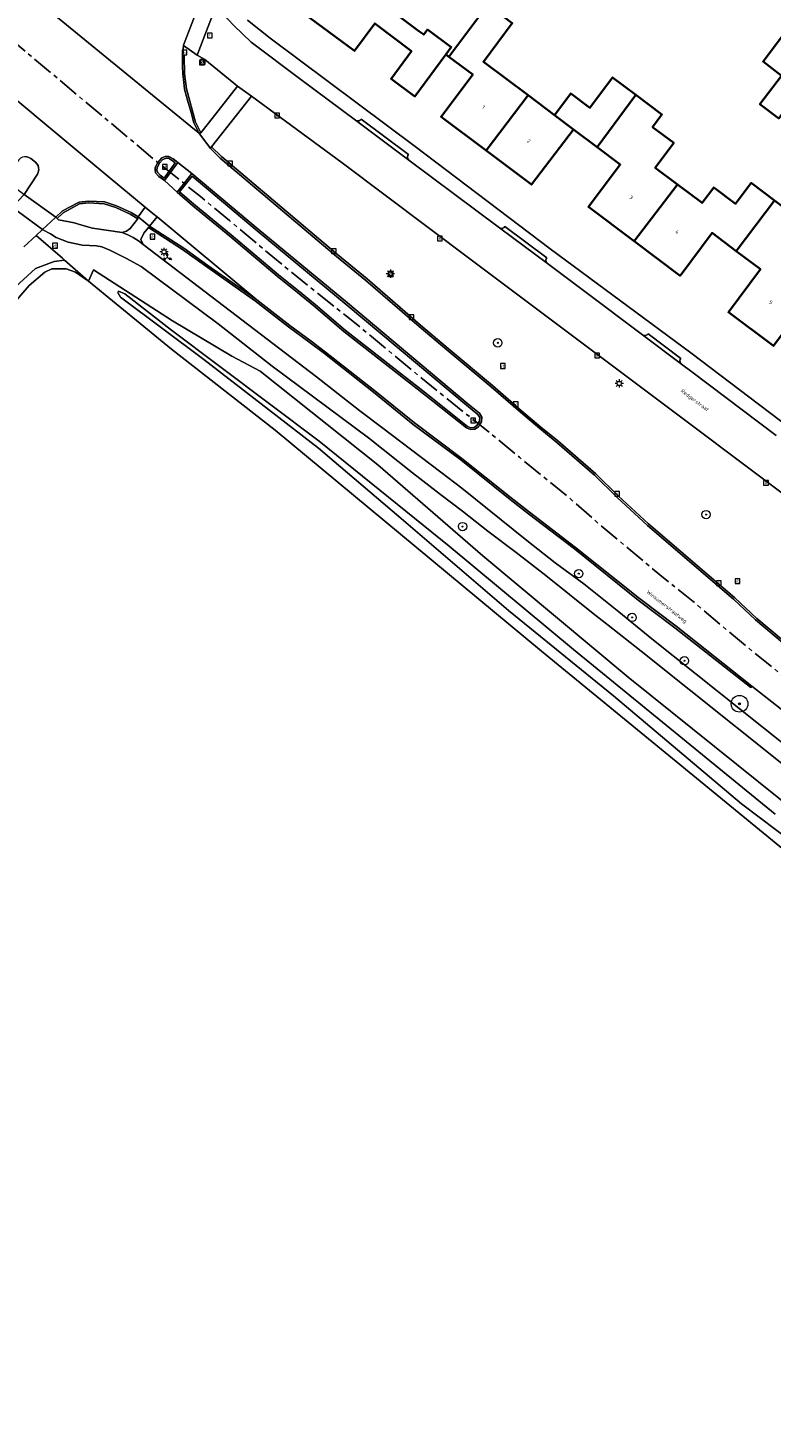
# Model space of a CAD drawing. Header units: metres. Extents: x 229229 to 231729, y 593167 to 595667.
# Tile 26 of 256: x 230313 to 230402, y 593499 to 593666. Entities that reach past the tile are written whole.
import ezdxf
from ezdxf.enums import TextEntityAlignment as Align

# ---------------------------------------------------------------- set-up
doc = ezdxf.new("R2010")
doc.units = ezdxf.units.M
doc.linetypes.add('CENTERX2', pattern=[4, 2.5, -0.5, 0.5, -0.5])
for name, color, linetype, lineweight in [('B-WE-GR-BOOM-G', 90, 'Continuous', 13), ('B-WE-GR-BOOM-S', 90, 'Continuous', 25), ('B-WE-GR-GRAS-GV', 60, 'Continuous', 13), ('B-WE-GR-GROENVOORZIENING-GV', 80, 'Continuous', 18), ('B-WE-KL-ET_LS_OV_LICHTMAST-S', 190, 'Continuous', 25), ('B-WE-OG-BEBOUWING-GV', 7, 'Continuous', 35), ('B-WE-OG-BEBOUWING-T18', 10, 'Continuous', 18), ('B-WE-OG-TERREIN_ERF-GV', 7, 'Continuous', 18), ('B-WE-OG-TOPOGRAFIE-T18', 10, 'Continuous', 18), ('B-WE-OG-WATER_SLOOT-GV', 120, 'Continuous', 18), ('B-WE-OG-WEG-GV', 7, 'Continuous', 18), ('B-WE-RI-GWA_KOLK-S', 30, 'Continuous', 25), ('B-WE-RI-GWA_RIOOLPUT-S', 30, 'Continuous', 25), ('B-WE-VH-VERHARDING_ASFALT-GV', 252, 'Continuous', 18), ('B-WE-VH-VERHARDING_BEDRIJFSVLOERPLAAT-GV', 252, 'Continuous', 18), ('B-WE-VH-VERHARDING_BETONSTRAATSTEEN-GV', 252, 'Continuous', 18), ('B-WE-VH-VERHARDING_GESLOTEN-GV', 252, 'Continuous', 18), ('B-WE-VH-VERHARDING_OPEN-GV', 252, 'Continuous', 18), ('B-WE-VW-BEWEGWIJZERING_DRAAGCONSTRUCTIE-S', 7, 'Continuous', 25), ('B-WE-VW-VERKEERSTEKEN_BORD-S', 7, 'Continuous', 25)]:
    doc.layers.add(name, color=color, linetype=linetype, lineweight=lineweight)
doc.layers.add('Bomen_N361', color=7, linetype='Continuous')
doc.layers.add('TOPOT03', color=30, linetype='CENTERX2')
doc.styles.add('NLCS-ISO', font='NLCS-ISO.ttf')
doc.styles.add('NLCS-ISO-M250-T18', font='NLCS-ISO.ttf', dxfattribs={"height": 0.45})

# ---------------------------------------------------------------- blocks, each defined once
blk = doc.blocks.new('SIE-WEG_VERKEERSBORD-SO')
at = {"color": 0, "linetype": 'ByBlock', "lineweight": 18}
blk.add_lwpolyline([(-1.125, -1.125), (1.125, -1.125), (1.125, 1.125), (-1.125, 1.125)], close=True, dxfattribs=at)
at = {"color": 0, "linetype": 'ByBlock', "lineweight": 18, "style": 'NLCS-ISO'}
blk.add_text('vb', height=1.5, dxfattribs=at).set_placement((0, 0), align=Align.MIDDLE_CENTER)
blk = doc.blocks.new('SIE-WEG_VERKEERSBORD_WEGWIJZER-SO')
at = {"linetype": 'ByBlock', "lineweight": 18}
h = blk.add_hatch(color=0, dxfattribs=at)
h.dxf.hatch_style = 1
h.paths.add_polyline_path([(0.5, 1), (0, 2), (-0.5, 1)])
h = blk.add_hatch(color=0, dxfattribs=at)
h.dxf.hatch_style = 1
h.paths.add_polyline_path([(-1.38, -0.22), (-2, -1.15), (-0.88, -1.09)])
h = blk.add_hatch(color=0, dxfattribs=at)
h.dxf.hatch_style = 1
h.paths.add_polyline_path([(1.38, -0.22), (2, -1.15), (0.88, -1.09)])
at = {"color": 0, "linetype": 'ByBlock', "lineweight": 18}
for points in [[(-1.13, -0.65), (0, 0)], [(0, 1), (0, 0)], [(1.13, -0.65), (0, 0)]]:
    blk.add_lwpolyline(points, dxfattribs=at)
for points in [[(0.5, 1), (0, 2), (-0.5, 1)], [(-1.38, -0.22), (-2, -1.15), (-0.88, -1.09)], [(1.38, -0.22), (2, -1.15), (0.88, -1.09)]]:
    blk.add_lwpolyline(points, close=True, dxfattribs=at)
blk = doc.blocks.new('SKL-ET_OV_LICHTMAST-SO')
at = {"color": 0, "linetype": 'ByBlock', "lineweight": 18}
for points in [[(-1.25, 0), (-2, 0)], [(-1.41, 1.41), (-0.88, 0.88)], [(0, 2), (0, 1.25)], [(0.88, 0.88), (1.41, 1.41)], [(2, 0), (1.25, 0)], [(-1.41, -1.41), (-0.88, -0.88)], [(0, -1.25), (0, -2)], [(0.88, -0.88), (1.41, -1.41)]]:
    blk.add_lwpolyline(points, dxfattribs=at)
blk.add_circle((0, 0), 1, dxfattribs=at)
blk = doc.blocks.new('SRI-KOLK-SO')
at = {"color": 0, "linetype": 'ByBlock', "lineweight": 18}
blk.add_lwpolyline([(-1.125, -1.125), (1.125, -1.125), (1.125, 1.125), (-1.125, 1.125)], close=True, dxfattribs=at)
at = {"color": 0, "linetype": 'ByBlock', "lineweight": 18, "style": 'NLCS-ISO'}
blk.add_text('k', height=1.5, dxfattribs=at).set_placement((0, 0), align=Align.MIDDLE_CENTER)
blk = doc.blocks.new('SRI-PUT_INSPECTIEPUT_RIOOLPUT-SO')
at = {"color": 0, "linetype": 'ByBlock', "lineweight": 18}
blk.add_lwpolyline([(-1.12, -1.12), (1.12, -1.12), (1.12, 1.12), (-1.12, 1.12)], close=True, dxfattribs=at)
at = {"color": 0, "linetype": 'ByBlock', "lineweight": 18, "style": 'NLCS-ISO'}
blk.add_text('r', height=1.5, dxfattribs=at).set_placement((0, 0.28), align=Align.MIDDLE_CENTER)
blk = doc.blocks.new('SGR-BOOM_01-SO')
at = {"linetype": 'ByBlock', "lineweight": 18}
h = blk.add_hatch(color=0, dxfattribs=at)
h.dxf.hatch_style = 1
edge = h.paths.add_edge_path()
edge.add_arc((0, 0), 0.25, 0, 360)
at = {"color": 0, "linetype": 'ByBlock', "lineweight": 18}
for radius in [2, 0.25]:
    blk.add_circle((0, 0), radius, dxfattribs=at)
blk = doc.blocks.new('n361_bestaand')
at = {"layer": 'B-WE-GR-BOOM-G'}
h = blk.add_hatch(color=256, dxfattribs=at)
h.dxf.hatch_style = 1
edge = h.paths.add_edge_path()
edge.add_arc((0, 0), 0.125, 0, 360)
for radius in [1, 0.125]:
    blk.add_circle((0, 0), radius, dxfattribs=at)

msp = doc.modelspace()

# ---------------------------------------------------------------- linework, layer by layer
at = {"layer": 'B-WE-GR-GRAS-GV'}
msp.add_lwpolyline([(230406.564, 593565.805), (230393.449, 593576.551), (230374.877, 593591.768), (230342.938, 593618.273), (230330.519, 593627.993), (230320.57, 593636.155), (230319.008, 593637.23), (230317.882, 593637.626), (230316.177, 593637.626), (230315.324, 593637.23), (230313.45, 593635.634), (230310.205, 593631.88)], dxfattribs=at)
at = {"layer": 'B-WE-GR-GROENVOORZIENING-GV'}
msp.add_lwpolyline([(230312.31, 593635.89), (230314.228, 593637.657), (230316.451, 593638.51), (230317.681, 593638.678), (230317.559, 593638.785), (230317.436, 593638.893), (230314.302, 593641.63), (230312.819, 593640.245)], dxfattribs=at)
at = {"layer": 'B-WE-OG-BEBOUWING-GV'}
for points in [[(230408.37, 593680.836), (230403.242, 593674.087), (230401.787, 593672.14), (230403.756, 593670.667), (230405.212, 593672.614), (230407.667, 593670.779), (230407.223, 593670.184), (230403.657, 593665.404), (230401.446, 593662.465), (230403.598, 593660.817), (230413.29, 593673.667), (230411.337, 593675.11), (230413.026, 593677.292)], [(230368.448, 593669.274), (230369.196, 593670.281), (230364.73, 593673.599), (230363.078, 593671.374), (230365.794, 593669.357), (230364.756, 593667.959), (230363.252, 593669.073), (230362.438, 593667.973), (230358.001, 593671.248), (230360.173, 593674.184), (230354.119, 593678.659), (230350.279, 593673.473), (230356.328, 593668.988), (230360.172, 593666.137), (230360.757, 593665.703), (230361.201, 593666.303), (230364.068, 593664.205), (230363.42, 593663.329), (230363.771, 593663.061)], [(230403.598, 593660.817), (230403.651, 593660.777), (230401.078, 593657.348), (230403.323, 593655.66), (230407.983, 593662.182), (230411.99, 593667.557), (230414.308, 593665.824), (230411.776, 593662.477), (230414.205, 593660.65), (230415.324, 593662.276), (230416.591, 593664.118), (230421.739, 593670.952), (230416.896, 593674.638), (230415.138, 593672.301), (230413.29, 593673.667)], [(230350.279, 593673.473), (230346.401, 593668.235), (230352.451, 593663.749), (230354.889, 593667.044), (230359.278, 593663.702), (230356.842, 593660.411), (230359.695, 593658.294), (230363.42, 593663.329), (230364.068, 593664.205), (230361.201, 593666.303), (230360.757, 593665.703), (230360.172, 593666.137), (230356.328, 593668.988)], [(230368.244, 593651.797), (230373.274, 593658.431), (230367.917, 593662.45), (230371.383, 593667.076), (230368.448, 593669.274), (230363.771, 593663.061), (230366.632, 593660.915), (230362.843, 593655.852)], [(230378.733, 593654.336), (230381.558, 593652.216), (230386.194, 593658.472), (230383.398, 593660.568), (230380.678, 593656.934), (230378.382, 593658.652), (230376.44, 593656.056)], [(230368.244, 593651.797), (230373.678, 593647.718), (230378.733, 593654.336), (230376.44, 593656.056), (230373.274, 593658.431)], [(230386.194, 593658.472), (230381.558, 593652.216), (230384.322, 593650.141), (230380.514, 593645.049), (230385.993, 593640.928), (230391.189, 593647.734), (230388.518, 593649.742), (230390.745, 593652.718), (230388.202, 593654.627), (230389.324, 593656.126)], [(230385.993, 593640.928), (230391.491, 593636.792), (230395.333, 593641.933), (230398.236, 593639.752), (230402.814, 593645.822), (230400.027, 593647.915), (230398.16, 593645.419), (230395.529, 593647.387), (230394.136, 593645.519), (230391.189, 593647.734)], [(230398.236, 593639.752), (230401.134, 593637.574), (230397.287, 593632.426), (230402.696, 593628.39), (230410.692, 593639.073), (230407.389, 593641.591), (230406.424, 593640.407), (230404.638, 593641.837), (230405.891, 593643.512), (230402.814, 593645.822)]]:
    msp.add_lwpolyline(points, close=True, dxfattribs=at)
at = {"layer": 'B-WE-OG-TERREIN_ERF-GV'}
for points in [[(230339.609, 593667.453), (230342.349, 593665.268), (230359.751, 593652.29), (230375.922, 593640.034), (230392.769, 593627.536), (230409.332, 593615.018)], [(230402.696, 593628.39), (230397.287, 593632.426), (230401.134, 593637.574), (230398.236, 593639.752), (230395.333, 593641.933), (230391.491, 593636.792), (230385.993, 593640.928), (230380.514, 593645.049), (230384.322, 593650.141), (230381.558, 593652.216), (230378.733, 593654.336), (230373.678, 593647.718), (230368.244, 593651.797), (230362.843, 593655.852), (230366.632, 593660.915), (230363.771, 593663.061), (230363.42, 593663.329), (230359.695, 593658.294), (230356.842, 593660.411), (230359.278, 593663.702), (230354.889, 593667.044), (230352.451, 593663.749), (230346.401, 593668.235)], [(230371.383, 593667.076), (230367.917, 593662.45), (230373.274, 593658.431), (230376.44, 593656.056), (230378.382, 593658.652), (230380.678, 593656.934), (230383.398, 593660.568), (230386.194, 593658.472), (230389.324, 593656.126), (230388.202, 593654.627), (230390.745, 593652.718), (230388.518, 593649.742), (230391.189, 593647.734), (230394.136, 593645.519), (230395.529, 593647.387), (230398.16, 593645.419), (230400.027, 593647.915), (230402.814, 593645.822)], [(230403.598, 593660.817), (230401.446, 593662.465), (230403.657, 593665.404)], [(230403.323, 593655.66), (230401.078, 593657.348), (230403.651, 593660.777)]]:
    msp.add_lwpolyline(points, dxfattribs=at)
at = {"layer": 'B-WE-OG-WATER_SLOOT-GV'}
msp.add_lwpolyline([(230302.138, 593614.584), (230305.412, 593623.375), (230307.302, 593627.377), (230310.205, 593631.88), (230313.45, 593635.634), (230315.324, 593637.23), (230316.177, 593637.626), (230317.882, 593637.626), (230319.008, 593637.23), (230320.57, 593636.155), (230317.681, 593638.678), (230316.451, 593638.51), (230314.228, 593637.657), (230312.31, 593635.89), (230310.666, 593634.184), (230307.743, 593629.737), (230304.942, 593625.868), (230303.268, 593621.779), (230301.258, 593617.004), (230300.527, 593614.323), (230300.497, 593612.465), (230301.245, 593611.86)], close=True, dxfattribs=at)
for points in [[(230405.961, 593572.033), (230385.264, 593588.682), (230367.835, 593603.216), (230355.265, 593614.122), (230341.167, 593625.353), (230337.741, 593627.171), (230330.645, 593631.389), (230321.158, 593637.517), (230320.57, 593636.155), (230330.519, 593627.993), (230342.938, 593618.273), (230374.877, 593591.768), (230393.449, 593576.551), (230406.564, 593565.805)], [(230422.148, 593555.888), (230398.879, 593573.466), (230383.509, 593586.44), (230370.937, 593596.642), (230357.773, 593607.938), (230348.129, 593616.104), (230334.404, 593626.77), (230324.402, 593634.231), (230324.075, 593634.769), (230324.171, 593634.961), (230324.902, 593634.615), (230330.352, 593630.397), (230348.211, 593616.97), (230363.792, 593604.376), (230378.722, 593591.99), (230402.917, 593572.224)], [(230402.917, 593572.224), (230378.722, 593591.99), (230363.792, 593604.376), (230348.211, 593616.97), (230330.352, 593630.397), (230324.902, 593634.615), (230324.171, 593634.961), (230324.075, 593634.769), (230324.402, 593634.231), (230334.404, 593626.77), (230348.129, 593616.104), (230357.773, 593607.938), (230370.937, 593596.642), (230383.509, 593586.44), (230398.879, 593573.466), (230422.148, 593555.888)]]:
    msp.add_lwpolyline(points, dxfattribs=at)
at = {"layer": 'B-WE-OG-WEG-GV'}
for points in [[(230333.578, 593663.245), (230331.945, 593664.393), (230331.828, 593663.16), (230332.049, 593663.151), (230332.08, 593661.004), (230332.31, 593659.199), (230333.406, 593655.215), (230334.034, 593653.917), (230334.942, 593655.076), (230338.438, 593659.536), (230334.52, 593662.71)], [(230316.817, 593643.669), (230316.982, 593643.495), (230318.257, 593643.273), (230318.856, 593643.129), (230319.78, 593642.875), (230321.026, 593642.485), (230324.603, 593641.992), (230325.12, 593642.128), (230325.558, 593642.465), (230326.444, 593643.565), (230326.463, 593643.63), (230325.575, 593644.186), (230323.859, 593644.988), (230322.443, 593645.424), (230320.572, 593645.524), (230319.493, 593645.418), (230317.53, 593644.343)]]:
    msp.add_lwpolyline(points, close=True, dxfattribs=at)
for points in [[(230414.957, 593602.326), (230402.139, 593611.913), (230389.782, 593621.213), (230366.433, 593638.698), (230350.997, 593650.325), (230340.092, 593658.32), (230335.32, 593652.233), (230336.497, 593651.074), (230350.447, 593639.289), (230353.958, 593636.411), (230360.359, 593630.869), (230363.671, 593628.063), (230369.007, 593623.628), (230372.499, 593620.587), (230374.804, 593618.647), (230376.85, 593616.981), (230381.375, 593613.057), (230384.057, 593610.41), (230387.726, 593607.033), (230398.063, 593598.184), (230400.701, 593595.69), (230403.903, 593593.01)], [(230326.887, 593637.919), (230325.031, 593638.917), (230323.134, 593639.87), (230322.166, 593640.277), (230321.52, 593640.4), (230319.834, 593640.45), (230318.108, 593640.802), (230316.677, 593641.387), (230316.007, 593641.826), (230315.07, 593642.304), (230315.045, 593642.322), (230314.302, 593641.63), (230317.436, 593638.893), (230317.559, 593638.785), (230317.681, 593638.678), (230320.57, 593636.155), (230321.158, 593637.517), (230330.645, 593631.389), (230337.741, 593627.171), (230341.167, 593625.353), (230355.265, 593614.122), (230367.835, 593603.216), (230385.264, 593588.682), (230405.961, 593572.033)], [(230404.519, 593584.087), (230400.102, 593587.579), (230399.966, 593587.407), (230390.883, 593594.589), (230386.477, 593597.908), (230378.833, 593604.054), (230373.321, 593608.264), (230371.127, 593609.981), (230365.194, 593614.717), (230359.502, 593618.977), (230354.754, 593622.835), (230348.853, 593627.468), (230347.138, 593628.756), (230344.553, 593630.658), (230340.606, 593633.736), (230334.75, 593637.855), (230331.851, 593639.93), (230327.75, 593642.574), (230327.188, 593641.904), (230326.831, 593641.151), (230327.125, 593640.545), (230347.887, 593624.686), (230353.105, 593620.607), (230355.678, 593618.639), (230362.829, 593613.259), (230365.312, 593611.322), (230373.128, 593605.04), (230376.524, 593602.356), (230379.951, 593599.859), (230384.133, 593596.501), (230388.113, 593593.263), (230409.378, 593576.325)], [(230409.651, 593573.562), (230386.819, 593591.771), (230382.875, 593594.88), (230381.064, 593596.285), (230375.4, 593600.866), (230371.849, 593603.603), (230368.432, 593606.173), (230365.417, 593608.576), (230362.757, 593610.585), (230359.419, 593613.175), (230354.155, 593617.346), (230342.592, 593625.942), (230336.11, 593631.019), (230326.887, 593637.919)]]:
    msp.add_lwpolyline(points, dxfattribs=at)
at = {"layer": 'B-WE-VH-VERHARDING_ASFALT-GV'}
for points in [[(230403.764, 593592.839), (230400.555, 593595.525), (230397.916, 593598.021), (230387.58, 593606.868), (230383.905, 593610.251), (230381.225, 593612.895), (230376.708, 593616.813), (230374.664, 593618.478), (230372.356, 593620.419), (230368.864, 593623.461), (230363.53, 593627.895), (230360.216, 593630.702), (230353.816, 593636.243), (230350.306, 593639.12), (230336.349, 593650.911), (230335.184, 593652.059), (230333.79, 593653.915), (230333.275, 593654.337), (230313.759, 593670.296)], [(230301.25, 593666.96), (230302.528, 593665.956), (230304.156, 593664.164), (230304.209, 593664.106), (230305.1, 593663.507), (230322.919, 593648.71), (230327.368, 593645.015), (230328.277, 593644.26), (230328.781, 593643.842), (230340.737, 593633.913), (230344.686, 593630.833), (230347.269, 593628.932), (230348.987, 593627.642), (230354.891, 593623.007), (230359.637, 593619.151), (230365.328, 593614.891), (230371.263, 593610.153), (230373.456, 593608.438), (230378.969, 593604.227), (230386.612, 593598.082), (230391.017, 593594.763), (230400.102, 593587.579), (230404.519, 593584.087)], [(230313.158, 593651.052), (230313.415, 593650.983), (230313.647, 593650.854), (230314.191, 593650.414), (230314.377, 593650.226), (230314.512, 593649.999), (230314.588, 593649.746), (230314.6, 593649.481), (230314.547, 593649.222), (230314.432, 593648.984), (230312.861, 593646.525), (230316.666, 593643.829), (230317.4, 593644.522), (230318.135, 593644.924), (230319.427, 593645.632), (230320.567, 593645.744), (230322.482, 593645.642), (230323.939, 593645.194), (230324.713, 593644.832), (230325.307, 593644.554), (230325.68, 593644.379), (230326.526, 593643.85), (230327.368, 593645.015), (230322.919, 593648.71), (230305.1, 593663.507)], [(230312.819, 593640.245), (230314.302, 593641.63), (230315.045, 593642.322), (230311.428, 593645.025)], [(230409.378, 593576.325), (230388.113, 593593.263), (230384.133, 593596.501), (230379.951, 593599.859), (230376.524, 593602.356), (230373.128, 593605.04), (230365.312, 593611.322), (230362.829, 593613.259), (230355.678, 593618.639), (230353.105, 593620.607), (230347.887, 593624.686), (230327.125, 593640.545), (230326.547, 593640.992), (230325.93, 593641.384), (230325.28, 593641.718), (230324.603, 593641.992), (230321.026, 593642.485), (230319.78, 593642.875), (230318.856, 593643.129), (230318.257, 593643.273), (230316.982, 593643.495), (230316.817, 593643.669), (230316.666, 593643.829), (230316.59, 593643.759), (230315.045, 593642.322), (230315.07, 593642.304), (230316.007, 593641.826), (230316.677, 593641.387), (230318.108, 593640.802), (230319.834, 593640.45), (230321.52, 593640.4), (230322.166, 593640.277), (230323.134, 593639.87), (230325.031, 593638.917), (230326.887, 593637.919), (230336.11, 593631.019), (230342.592, 593625.942), (230354.155, 593617.346), (230359.419, 593613.175), (230362.757, 593610.585), (230365.417, 593608.576), (230368.432, 593606.173), (230371.849, 593603.603), (230375.4, 593600.866), (230381.064, 593596.285), (230382.875, 593594.88), (230386.819, 593591.771), (230409.651, 593573.562)]]:
    msp.add_lwpolyline(points, dxfattribs=at)
for points in [[(230334.942, 593655.076), (230334.034, 593653.917), (230334.003, 593653.877), (230333.79, 593653.915), (230335.184, 593652.059), (230335.32, 593652.233), (230340.092, 593658.32), (230338.438, 593659.536)], [(230367.714, 593619.836), (230367.673, 593619.279), (230367.46, 593618.933), (230367.307, 593618.685), (230366.904, 593618.385), (230366.352, 593618.342), (230365.904, 593618.54), (230360.895, 593622.534), (230351.186, 593630.108), (230347.597, 593633.169), (230345.606, 593634.795), (230343.19, 593636.729), (230337.518, 593641.525), (230333.067, 593645.192), (230331.183, 593646.811), (230329.667, 593648.197), (230328.998, 593648.685), (230328.611, 593649.123), (230328.54, 593649.454), (230328.555, 593649.792), (230328.866, 593650.381), (230329.349, 593650.931), (230329.762, 593651.084), (230330.201, 593651.108), (230330.735, 593650.814), (230331.274, 593650.361), (230332.945, 593649.042), (230340.921, 593642.361), (230351.619, 593633.53), (230366.042, 593621.45), (230367.434, 593620.32)], [(230331.183, 593646.811), (230332.945, 593649.042), (230331.274, 593650.361), (230329.667, 593648.197)], [(230316.666, 593643.829), (230312.861, 593646.525), (230311.428, 593645.025), (230315.045, 593642.322), (230316.59, 593643.759)], [(230326.526, 593643.85), (230327.893, 593642.744), (230328.781, 593643.842), (230328.277, 593644.26), (230327.368, 593645.015)], [(230324.603, 593641.992), (230325.28, 593641.718), (230325.93, 593641.384), (230326.547, 593640.992), (230327.125, 593640.545), (230326.831, 593641.151), (230327.188, 593641.904), (230327.75, 593642.574), (230327.893, 593642.744), (230326.526, 593643.85), (230326.463, 593643.63), (230326.444, 593643.565), (230325.558, 593642.465), (230325.12, 593642.128)], [(230340.737, 593633.913), (230328.781, 593643.842), (230327.893, 593642.744), (230331.976, 593640.113), (230334.877, 593638.034), (230337.807, 593635.974)]]:
    msp.add_lwpolyline(points, close=True, dxfattribs=at)
at = {"layer": 'B-WE-VH-VERHARDING_BEDRIJFSVLOERPLAAT-GV'}
for points in [[(230331.828, 593663.16), (230331.847, 593661.9), (230331.86, 593660.989), (230331.99, 593659.973), (230332.094, 593659.155), (230332.452, 593657.855), (230332.857, 593656.382), (230333.199, 593655.137), (230333.79, 593653.915), (230334.003, 593653.877), (230334.034, 593653.917), (230333.406, 593655.215), (230332.31, 593659.199), (230332.08, 593661.004), (230332.049, 593663.151)], [(230329.667, 593648.197), (230331.274, 593650.361), (230330.735, 593650.814), (230330.201, 593651.108), (230329.762, 593651.084), (230329.349, 593650.931), (230328.866, 593650.381), (230328.555, 593649.792), (230328.54, 593649.454), (230328.611, 593649.123), (230328.998, 593648.685)], [(230329.62, 593648.511), (230329.15, 593648.852), (230328.819, 593649.228), (230328.766, 593649.473), (230328.778, 593649.732), (230329.053, 593650.252), (230329.481, 593650.74), (230329.808, 593650.861), (230330.149, 593650.88), (230330.607, 593650.628), (230330.967, 593650.325)], [(230332.945, 593649.042), (230331.183, 593646.811), (230333.067, 593645.192), (230337.518, 593641.525), (230343.19, 593636.729), (230345.606, 593634.795), (230347.597, 593633.169), (230351.186, 593630.108), (230360.895, 593622.534), (230365.904, 593618.54), (230366.352, 593618.342), (230366.904, 593618.385), (230367.307, 593618.685), (230367.46, 593618.933), (230367.673, 593619.279), (230367.714, 593619.836), (230367.434, 593620.32), (230366.042, 593621.45), (230351.619, 593633.53), (230340.921, 593642.361)], [(230332.978, 593648.729), (230340.781, 593642.191), (230351.478, 593633.361), (230365.901, 593621.281), (230367.264, 593620.175), (230367.49, 593619.785), (230367.458, 593619.348), (230367.141, 593618.837), (230366.824, 593618.599), (230366.39, 593618.565), (230366.019, 593618.729), (230361.031, 593622.707), (230351.325, 593630.278), (230347.738, 593633.337), (230345.744, 593634.966), (230343.329, 593636.899), (230337.659, 593641.694), (230333.209, 593645.36), (230331.486, 593646.841)], [(230316.666, 593643.829), (230316.817, 593643.669), (230317.53, 593644.343), (230319.493, 593645.418), (230320.572, 593645.524), (230322.443, 593645.424), (230323.859, 593644.988), (230325.575, 593644.186), (230326.463, 593643.63), (230326.526, 593643.85), (230325.68, 593644.379), (230325.307, 593644.554), (230324.713, 593644.832), (230323.939, 593645.194), (230322.482, 593645.642), (230320.567, 593645.744), (230319.427, 593645.632), (230318.135, 593644.924), (230317.4, 593644.522)], [(230327.893, 593642.744), (230327.75, 593642.574), (230331.851, 593639.93), (230334.75, 593637.855), (230340.606, 593633.736), (230344.553, 593630.658), (230347.138, 593628.756), (230348.853, 593627.468), (230354.754, 593622.835), (230359.502, 593618.977), (230365.194, 593614.717), (230371.127, 593609.981), (230373.321, 593608.264), (230378.833, 593604.054), (230386.477, 593597.908), (230390.883, 593594.589), (230399.966, 593587.407), (230400.102, 593587.579), (230391.017, 593594.763), (230386.612, 593598.082), (230378.969, 593604.227), (230373.456, 593608.438), (230371.263, 593610.153), (230365.328, 593614.891), (230359.637, 593619.151), (230354.891, 593623.007), (230348.987, 593627.642), (230347.269, 593628.932), (230344.686, 593630.833), (230340.737, 593633.913), (230337.807, 593635.974), (230334.877, 593638.034), (230331.976, 593640.113)]]:
    msp.add_lwpolyline(points, close=True, dxfattribs=at)
msp.add_lwpolyline([(230403.903, 593593.01), (230400.701, 593595.69), (230398.063, 593598.184), (230387.726, 593607.033), (230384.057, 593610.41), (230381.375, 593613.057), (230376.85, 593616.981), (230374.804, 593618.647), (230372.499, 593620.587), (230369.007, 593623.628), (230363.671, 593628.063), (230360.359, 593630.869), (230353.958, 593636.411), (230350.447, 593639.289), (230336.497, 593651.074), (230335.32, 593652.233), (230335.184, 593652.059), (230336.349, 593650.911), (230350.306, 593639.12), (230353.816, 593636.243), (230360.216, 593630.702), (230363.53, 593627.895), (230368.864, 593623.461), (230372.356, 593620.419), (230374.664, 593618.478), (230376.708, 593616.813), (230381.225, 593612.895), (230383.905, 593610.251), (230387.58, 593606.868), (230397.916, 593598.021), (230400.555, 593595.525), (230403.764, 593592.839)], dxfattribs=at)
at = {"layer": 'B-WE-VH-VERHARDING_BETONSTRAATSTEEN-GV'}
for points in [[(230329.62, 593648.511), (230330.967, 593650.325), (230330.607, 593650.628), (230330.149, 593650.88), (230329.808, 593650.861), (230329.481, 593650.74), (230329.053, 593650.252), (230328.778, 593649.732), (230328.766, 593649.473), (230328.819, 593649.228), (230329.15, 593648.852)], [(230332.978, 593648.729), (230331.486, 593646.841), (230333.209, 593645.36), (230337.659, 593641.694), (230343.329, 593636.899), (230345.744, 593634.966), (230347.738, 593633.337), (230351.325, 593630.278), (230361.031, 593622.707), (230366.019, 593618.729), (230366.39, 593618.565), (230366.824, 593618.599), (230367.141, 593618.837), (230367.458, 593619.348), (230367.49, 593619.785), (230367.264, 593620.175), (230365.901, 593621.281), (230351.478, 593633.361), (230340.781, 593642.191)]]:
    msp.add_lwpolyline(points, close=True, dxfattribs=at)
at = {"layer": 'B-WE-VH-VERHARDING_GESLOTEN-GV'}
msp.add_lwpolyline([(230313.759, 593670.296), (230333.275, 593654.337), (230333.79, 593653.915), (230333.199, 593655.137), (230332.857, 593656.382), (230332.452, 593657.855), (230332.094, 593659.155), (230331.99, 593659.973), (230331.86, 593660.989), (230331.847, 593661.9), (230331.828, 593663.16), (230331.945, 593664.393), (230331.961, 593664.458), (230334.436, 593670.901)], dxfattribs=at)
at = {"layer": 'B-WE-VH-VERHARDING_OPEN-GV'}
for points in [[(230331.945, 593664.393), (230333.578, 593663.245), (230335.851, 593669.095), (230334.436, 593670.901), (230331.961, 593664.458)], [(230353.238, 593655.563), (230353.137, 593655.454), (230353.007, 593655.382), (230352.862, 593655.353), (230352.714, 593655.37), (230352.579, 593655.432), (230358.984, 593650.651), (230358.886, 593650.763), (230358.827, 593650.9), (230358.813, 593651.048), (230358.846, 593651.193), (230358.923, 593651.321)], [(230314.191, 593650.414), (230313.647, 593650.854), (230313.415, 593650.983), (230313.158, 593651.052), (230312.892, 593651.057), (230312.633, 593650.998), (230312.396, 593650.878), (230312.195, 593650.704), (230310.406, 593648.427), (230312.861, 593646.525), (230314.432, 593648.984), (230314.547, 593649.222), (230314.6, 593649.481), (230314.588, 593649.746), (230314.512, 593649.999), (230314.377, 593650.226)], [(230370.487, 593642.688), (230370.386, 593642.579), (230370.256, 593642.507), (230370.11, 593642.478), (230369.962, 593642.495), (230369.827, 593642.557), (230375.582, 593638.262), (230375.484, 593638.374), (230375.425, 593638.511), (230375.411, 593638.659), (230375.444, 593638.804), (230375.521, 593638.932)], [(230387.658, 593629.837), (230387.557, 593629.728), (230387.426, 593629.655), (230387.28, 593629.627), (230387.132, 593629.644), (230386.997, 593629.707), (230391.651, 593626.211), (230391.553, 593626.323), (230391.495, 593626.46), (230391.482, 593626.608), (230391.515, 593626.752), (230391.591, 593626.88)]]:
    msp.add_lwpolyline(points, close=True, dxfattribs=at)
for points in [[(230403.031, 593617.642), (230392.924, 593625.255), (230391.651, 593626.211), (230386.997, 593629.707), (230379.905, 593635.035), (230375.582, 593638.262), (230369.827, 593642.557), (230358.984, 593650.651), (230352.579, 593655.432), (230346.041, 593660.312), (230340.079, 593664.806), (230337.996, 593666.802), (230335.851, 593669.095), (230333.578, 593663.245), (230334.52, 593662.71), (230338.438, 593659.536), (230340.092, 593658.32), (230350.997, 593650.325), (230366.433, 593638.698), (230389.782, 593621.213), (230402.139, 593611.913), (230414.957, 593602.326)], [(230409.332, 593615.018), (230392.769, 593627.536), (230375.922, 593640.034), (230359.751, 593652.29), (230342.349, 593665.268), (230339.609, 593667.453)], [(230337.996, 593666.802), (230340.079, 593664.806), (230346.041, 593660.312), (230352.579, 593655.432), (230352.714, 593655.37), (230352.862, 593655.353), (230353.007, 593655.382), (230353.137, 593655.454), (230353.238, 593655.563), (230358.923, 593651.321), (230358.846, 593651.193), (230358.813, 593651.048), (230358.827, 593650.9), (230358.886, 593650.763), (230358.984, 593650.651), (230369.827, 593642.557), (230369.962, 593642.495), (230370.11, 593642.478), (230370.256, 593642.507), (230370.386, 593642.579), (230370.487, 593642.688), (230375.521, 593638.932), (230375.444, 593638.804), (230375.411, 593638.659), (230375.425, 593638.511), (230375.484, 593638.374), (230375.582, 593638.262), (230379.905, 593635.035), (230386.997, 593629.707), (230387.132, 593629.644), (230387.28, 593629.627), (230387.426, 593629.655), (230387.557, 593629.728), (230387.658, 593629.837), (230391.591, 593626.88), (230391.515, 593626.752), (230391.482, 593626.608), (230391.495, 593626.46), (230391.553, 593626.323), (230391.651, 593626.211), (230392.924, 593625.255), (230403.031, 593617.642)]]:
    msp.add_lwpolyline(points, dxfattribs=at)
at = {"layer": 'TOPOT03', "flags": 128}
msp.add_lwpolyline([(230588.75, 593473.421), (230581.964, 593477.495), (230576.478, 593480.779), (230568.5, 593485.467), (230562.317, 593489.176), (230555.737, 593493.058), (230549.49, 593496.741), (230542.237, 593501.025), (230534.83, 593505.334), (230528.803, 593508.84), (230522.598, 593512.386), (230513.669, 593517.499), (230507.123, 593521.21), (230498.704, 593525.982), (230490.641, 593530.517), (230485.092, 593533.579), (230479.555, 593536.798), (230471.284, 593541.66), (230464.876, 593545.569), (230460.484, 593548.31), (230450.856, 593554.42), (230442.88, 593559.699), (230435.108, 593565.298), (230428.304, 593570.123), (230421.778, 593574.872), (230417.708, 593577.983), (230414.117, 593580.743), (230410.504, 593583.528), (230406.046, 593587.019), (230398.606, 593593.041), (230393.072, 593597.73), (230389.05, 593600.941), (230381.784, 593607.032), (230378.158, 593610.2), (230372.234, 593615.023), (230368.289, 593618.273), (230362.646, 593622.77), (230358.78, 593625.947), (230355.446, 593628.708), (230351.867, 593631.658), (230347.963, 593634.737), (230342.651, 593639.061), (230337.461, 593643.401), (230333.992, 593646.29), (230328.866, 593650.381), (230305.619, 593669.88), (230299.281, 593675.194), (230292.956, 593680.508), (230288.686, 593684.155), (230281.596, 593690.121), (230274.272, 593696.282), (230269.932, 593699.884), (230264.902, 593704.105), (230260.978, 593707.315), (230256.83, 593710.842), (230252.285, 593714.72), (230247.918, 593718.329), (230243.312, 593722.236), (230236.405, 593727.995), (230228.919, 593734.237), (230224.506, 593737.917), (230218.038, 593743.419), (230213.918, 593747.031), (230209.506, 593750.899), (230203.144, 593756.734), (230200.468, 593759.17), (230196.535, 593762.766), (230191.257, 593767.923), (230185.473, 593773.981), (230183.357, 593776.209), (230179.489, 593780.494), (230177.296, 593783.011), (230173.729, 593787.317), (230170.923, 593790.744), (230169.611, 593792.38), (230167.121, 593795.633), (230163.928, 593800.087), (230160.736, 593804.739), (230157.649, 593809.431), (230154.94, 593813.707), (230153.355, 593816.244), (230151.308, 593819.709), (230148.743, 593824.065), (230146.488, 593828.037), (230144.703, 593831.264), (230141.978, 593836.549), (230139.558, 593841.168), (230137.378, 593845.459), (230134.651, 593851.025), (230130.937, 593858.779), (230126.8, 593867.416), (230123.25, 593875.038), (230119.946, 593882.058), (230116.836, 593888.662), (230113.604, 593895.641), (230110.11, 593903.063), (230107.168, 593909.419), (230105.502, 593913.006), (230102.387, 593919.657), (230098.055, 593929.051), (230096.234, 593932.905), (230093.883, 593937.974), (230090.521, 593945.181), (230088.935, 593948.597), (230086.743, 593953.318), (230084.926, 593957.228), (230081.89, 593963.759), (230078.822, 593970.448), (230076.695, 593975.1), (230074.104, 593980.667), (230069.332, 593990.974), (230065.68, 593998.808), (230060.417, 594010.013), (230056.644, 594018.034), (230050.029, 594032.147), (230047.28, 594038.125), (230043.621, 594045.817), (230039.587, 594054.71), (230037.774, 594058.575), (230032.725, 594069.34), (230029.104, 594077.213), (230026.701, 594082.363), (230025.043, 594085.986), (230023.055, 594090.516), (230020.504, 594096.168), (230015.542, 594107.837), (230014.37, 594110.673), (230012.811, 594114.511), (230010.499, 594120.378), (230008.653, 594125.509), (230005.73, 594133.857), (230004.662, 594136.937), (230002.992, 594141.768), (230002.124, 594144.48), (230000.035, 594151.143), (229998.555, 594155.926), (229996.989, 594161.359), (229993.518, 594173.199), (229988.977, 594188.799), (229984.46, 594204.354), (229982.471, 594211.43), (229981.206, 594215.708), (229977.262, 594229.133), (229972.676, 594244.862), (229966.879, 594264.602), (229965.162, 594270.492), (229963.059, 594277.634), (229961.573, 594282.76), (229959.827, 594288.512), (229957.989, 594294.362), (229953.018, 594309.634), (229951.185, 594315.172), (229949.25, 594321.054), (229947.164, 594327.657), (229944.961, 594335.447), (229942.365, 594344.21), (229940.144, 594351.544), (229938.712, 594356.593), (229936.739, 594363.37), (229935.171, 594368.663), (229933.37, 594374.619), (229932.56, 594377.479), (229931.341, 594381.919), (229930.123, 594386.151), (229928.25, 594392.615), (229927.228, 594396.441), (229926.091, 594401), (229924.842, 594406.161), (229922.59, 594415.455), (229921.124, 594421.466), (229919.799, 594426.61), (229917.939, 594433.532), (229916.938, 594437.224), (229916.137, 594440.029), (229914.704, 594444.762), (229912.882, 594451.146), (229910.154, 594460.89), (229908.41, 594466.862), (229906.888, 594472.001), (229905.76, 594475.879), (229904.663, 594479.721), (229903.87, 594482.578), (229902.835, 594486.179), (229901.128, 594491.919), (229900.076, 594495.689), (229899.001, 594499.372), (229898.037, 594503.08), (229896.864, 594507.517), (229895.731, 594512.469), (229894.506, 594517.859), (229893.556, 594522.46), (229892.971, 594525.6), (229892.206, 594529.959), (229891.601, 594533.493), (229891.163, 594536.037), (229884.621, 594578.262), (229884.177, 594581.224), (229883.14, 594587.971), (229882.268, 594593.557), (229881.732, 594597.051), (229880.734, 594603.534), (229879.814, 594609.601), (229879.333, 594613.012), (229878.351, 594621.016), (229877.505, 594628.307), (229876.949, 594633.383), (229876.579, 594636.742), (229876.302, 594639.558), (229875.952, 594644.84), (229875.851, 594646.636), (229875.678, 594649.674), (229875.577, 594652.263), (229875.51, 594654.868), (229875.468, 594658.825), (229875.493, 594664.765), (229875.542, 594667.758), (229875.788, 594673.644), (229876.226, 594682.005), (229876.821, 594690.216), (229877.382, 594697.338), (229878.075, 594704.673), (229879.402, 594713.197), (229880.398, 594719.727), (229880.85, 594722.805), (229883.784, 594742.752), (229888.024, 594765.948), (229891.82, 594782.807), (229893.515, 594791.213), (229894.008, 594794.329), (229894.875, 594800.16), (229899.118, 594825.063), (229903.536, 594849.025), (229908.229, 594876.206), (229911.439, 594897.367), (229913.29, 594912.416), (229914.303, 594924.137), (229914.88, 594935.062), (229914.941, 594947.374), (229914.652, 594956.989), (229914.068, 594965.666), (229913.359, 594973.759), (229912.485, 594981.736), (229911.911, 594986.482), (229910.755, 594994.79), (229909.833, 595000.611), (229908.847, 595005.977), (229908.165, 595009.587), (229906.22, 595019.064), (229896.375, 595064.378), (229887.402, 595105.255), (229885.371, 595114.51), (229874.899, 595162.656), (229865.414, 595206.057), (229863.552, 595214.579), (229855.54, 595248.733), (229852.218, 595262.898), (229848.95, 595275.196), (229846.021, 595285.304), (229840.347, 595302.891), (229834.518, 595318.981), (229829.715, 595331.137), (229826.529, 595338.475), (229823.21, 595345.921), (229819.534, 595353.643), (229815.715, 595361.164), (229811.713, 595368.727), (229807.607, 595376.356), (229803.553, 595383.45), (229799.383, 595390.632), (229795.008, 595397.639), (229790.482, 595404.6), (229785.956, 595411.562), (229781.277, 595418.482), (229771.471, 595432.026), (229762.174, 595443.874), (229756.018, 595451.269), (229743.066, 595466.389), (229731.578, 595479.189), (229720.407, 595491.538), (229704.52, 595508.552), (229688.357, 595525.887), (229679.753, 595535.103), (229675.915, 595539.254), (229673.382, 595541.88), (229665.201, 595550.677), (229656.659, 595559.641), (229649.528, 595566.518), (229638.224, 595576.909), (229633.696, 595580.883), (229624.091, 595588.859), (229619.905, 595592.542), (229611.132, 595600.257), (229609.242, 595602), (229587.66, 595621.7)], dxfattribs=at)

# ---------------------------------------------------------------- block references
at = {"layer": 'B-WE-GR-BOOM-S', "xscale": 0.25, "yscale": 0.25, "zscale": 0.25}
for p in [(230369.632, 593628.75), (230394.61, 593608.156), (230365.419, 593606.718), (230379.346, 593601.074), (230385.743, 593595.825), (230392.016, 593590.627)]:
    msp.add_blockref('SGR-BOOM_01-SO', p, dxfattribs=at)
at = {"layer": 'B-WE-KL-ET_LS_OV_LICHTMAST-S', "xscale": 0.25, "yscale": 0.25, "zscale": 0.25}
for p in [(230329.615, 593639.657), (230356.767, 593637.026), (230384.202, 593623.881)]:
    msp.add_blockref('SKL-ET_OV_LICHTMAST-SO', p, dxfattribs=at)
at = {"layer": 'B-WE-RI-GWA_KOLK-S', "xscale": 0.25, "yscale": 0.25, "zscale": 0.25}
for p in [(230332.091, 593663.552), (230343.169, 593656.022), (230337.563, 593650.244), (230362.694, 593641.252), (230349.976, 593639.726), (230359.275, 593631.811), (230381.547, 593627.219), (230371.782, 593621.399), (230401.798, 593611.959), (230383.965, 593610.659), (230396.16, 593599.926)]:
    msp.add_blockref('SRI-KOLK-SO', p, dxfattribs=at)
at = {"layer": 'B-WE-RI-GWA_RIOOLPUT-S', "xscale": 0.25, "yscale": 0.25, "zscale": 0.25}
msp.add_blockref('SRI-PUT_INSPECTIEPUT_RIOOLPUT-SO', (230335.097, 593665.61), dxfattribs=at)
at = {"layer": 'B-WE-VW-BEWEGWIJZERING_DRAAGCONSTRUCTIE-S', "xscale": 0.25, "yscale": 0.25, "zscale": 0.25}
msp.add_blockref('SIE-WEG_VERKEERSBORD_WEGWIJZER-SO', (230330, 593639), dxfattribs=at)
at = {"layer": 'B-WE-VW-VERKEERSTEKEN_BORD-S', "xscale": 0.25, "yscale": 0.25, "zscale": 0.25}
for p in [(230334.173, 593662.375), (230334.278, 593662.458), (230329.702, 593649.87), (230316.547, 593640.402), (230328.237, 593641.48), (230356.767, 593637.026), (230356.799, 593636.995), (230370.239, 593625.971), (230366.671, 593619.431), (230398.363, 593600.189)]:
    msp.add_blockref('SIE-WEG_VERKEERSBORD-SO', p, dxfattribs=at)
at = {"layer": 'Bomen_N361'}
msp.add_blockref('n361_bestaand', (230398.623, 593585.473), dxfattribs=at)

# ---------------------------------------------------------------- texts
at = {"layer": 'B-WE-OG-BEBOUWING-T18', "style": 'NLCS-ISO-M250-T18'}
for s, rotation, p in [('1', 323.3, (230367.945, 593657.023)), ('2', 323.2, (230373.362, 593652.957)), ('3', 323.1, (230385.658, 593646.185)), ('4', 323.3, (230391.147, 593642.057)), ('5', 323.3, (230402.384, 593633.614))]:
    msp.add_text(s, height=0.45, rotation=rotation, dxfattribs=at).set_placement(p, align=Align.MIDDLE)
at = {"layer": 'B-WE-OG-TOPOGRAFIE-T18', "style": 'NLCS-ISO-M250-T18'}
for s, rotation, p in [('Redgerstraat', 323, (230393.236, 593621.817)), ('Winsumerstraatweg', 321.8, (230389.874, 593597.086))]:
    msp.add_text(s, height=0.45, rotation=rotation, dxfattribs=at).set_placement(p, align=Align.MIDDLE)

doc.saveas('drawing.dxf')
